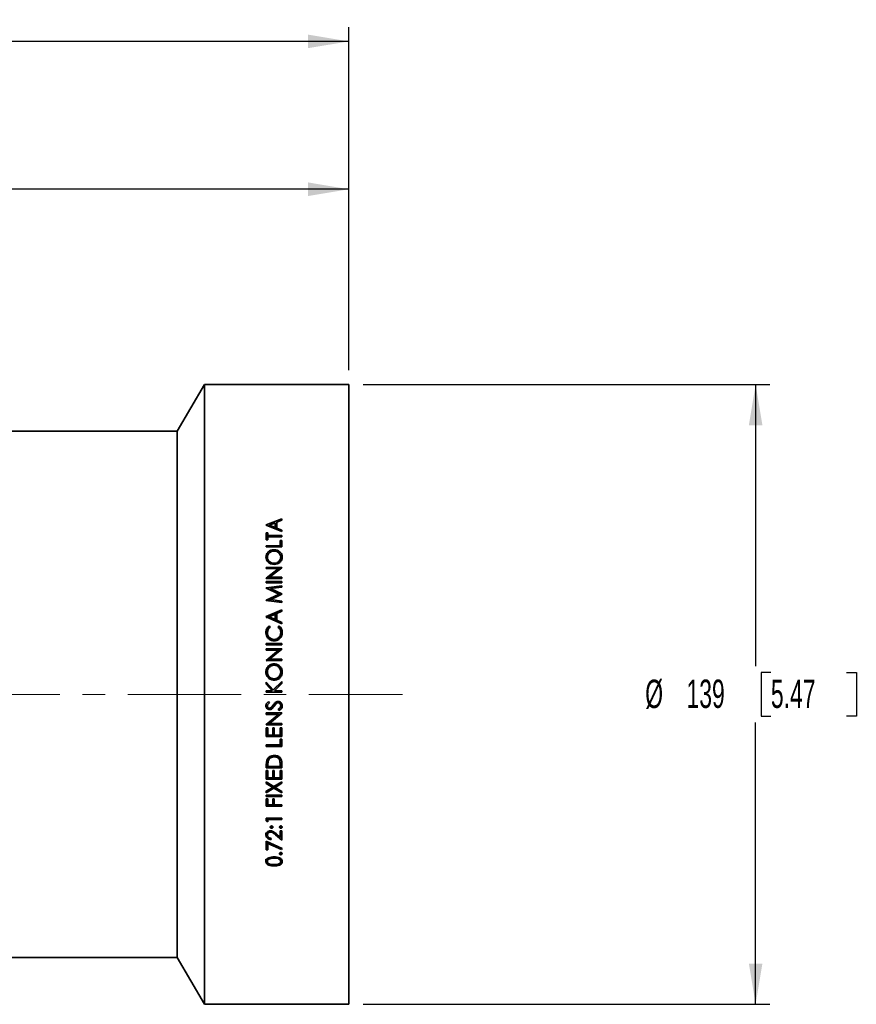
# Model space of a CAD drawing. Header units: millimetres. Extents: x 0 to 1118, y 0 to 864.
# Tile 58 of 96: x 649 to 743, y 666 to 776. Entities that reach past the tile are written whole.
import ezdxf

# ---------------------------------------------------------------- set-up
doc = ezdxf.new("R2010")
doc.units = ezdxf.units.MM
doc.linetypes.add('CENTERX2', pattern=[20.32, 12.7, -2.54, 2.54, -2.54])
doc.layers.add('ALPHAREV', color=7, linetype='Continuous', lineweight=25)
doc.styles.add('SLDTEXTSTYLE0', font='TXT', dxfattribs={"width": 0.605})
doc.dimstyles.new('SLDDIMSTYLE0', dxfattribs={"dimtxt": 3.175, "dimasz": 4.572, "dimexe": 0, "dimexo": 0.0625, "dimgap": 0.79375, "dimtad": 0, "dimtih": 1, "dimtoh": 1, "dimdec": 0, "dimlfac": 2, "dimrnd": 1e-09, "dimzin": 12, "dimdsep": 46, "dimtxsty": 'SLDTEXTSTYLE0', "dimsah": 1, "dimcen": 0.09, "dimadec": 0, "dimazin": 3, "dimtfac": 1, "dimtofl": 0, "dimtmove": 0, "dimatfit": 3, "dimfxl": 1, "dimfrac": 2, "dimtolj": 1, "dimtzin": 12, "dimarcsym": 0})

# ---------------------------------------------------------------- blocks, each defined once
blk = doc.blocks.new('_D')
at = {"layer": 'ALPHAREV'}
for p, q in [((687.2, 735.32), (732.82, 735.32)), ((731.22, 735.32), (731.22, 703.74)), ((732.93, 703.01), (731.84, 703.01)), ((731.84, 703.01), (731.84, 698.14)), ((741.42, 703.01), (742.51, 703.01)), ((742.51, 703.01), (742.51, 698.14)), ((731.84, 698.14), (732.93, 698.14)), ((742.51, 698.14), (741.42, 698.14)), ((731.22, 665.82), (731.22, 697.41)), ((687.2, 665.82), (732.82, 665.82))]:
    blk.add_line(p, q, dxfattribs=at)
for points in [[(731.22, 735.32), (730.46, 730.75), (731.98, 730.75)], [(731.22, 665.82), (731.98, 670.39), (730.46, 670.39)]]:
    blk.add_solid(points, dxfattribs=at)
at = {"layer": 'ALPHAREV', "char_height": 3.175, "attachment_point": 1, "style": 'SLDTEXTSTYLE0'}
for s, insert in [('%%c', (718.84, 702.22)), ('139', (723.47, 702.23)), ('5.47', (732.93, 702.23))]:
    blk.add_mtext(s, dxfattribs=dict(at, insert=insert))
blk = doc.blocks.new('_D_1')
at = {"layer": 'ALPHAREV'}
for p, q in [((572.46, 776.23), (571.37, 776.23)), ((571.37, 776.23), (571.37, 771.35)), ((583.37, 776.23), (584.47, 776.23)), ((584.47, 776.23), (584.47, 771.35)), ((462.95, 719.17), (462.95, 775.39)), ((685.6, 736.92), (685.6, 775.39)), ((462.95, 773.79), (562.27, 773.79)), ((685.6, 773.79), (586.28, 773.79)), ((571.37, 771.35), (572.46, 771.35)), ((584.47, 771.35), (583.37, 771.35))]:
    blk.add_line(p, q, dxfattribs=at)
for points in [[(462.95, 773.79), (467.53, 773.03), (467.53, 774.55)], [(685.6, 773.79), (681.03, 774.55), (681.03, 773.03)]]:
    blk.add_solid(points, dxfattribs=at)
at = {"layer": 'ALPHAREV', "char_height": 3.175, "attachment_point": 1, "style": 'SLDTEXTSTYLE0'}
for s, insert in [('445', (563, 775.45)), ('17.53', (572.46, 775.45))]:
    blk.add_mtext(s, dxfattribs=dict(at, insert=insert))
blk = doc.blocks.new('_D_2')
at = {"layer": 'ALPHAREV'}
for p, q in [((615.93, 759.65), (614.84, 759.65)), ((614.84, 759.65), (614.84, 754.78)), ((626.85, 759.65), (627.94, 759.65)), ((627.94, 759.65), (627.94, 754.78)), ((549.9, 696.25), (549.9, 758.81)), ((685.6, 736.92), (685.6, 758.81)), ((549.9, 757.21), (605.75, 757.21)), ((685.6, 757.21), (629.76, 757.21)), ((614.84, 754.78), (615.93, 754.78)), ((627.94, 754.78), (626.85, 754.78))]:
    blk.add_line(p, q, dxfattribs=at)
for points in [[(549.9, 757.21), (554.47, 756.45), (554.47, 757.98)], [(685.6, 757.21), (681.03, 757.98), (681.03, 756.45)]]:
    blk.add_solid(points, dxfattribs=at)
at = {"layer": 'ALPHAREV', "char_height": 3.175, "attachment_point": 1, "style": 'SLDTEXTSTYLE0'}
for s, insert in [('271', (606.48, 758.87)), ('10.69', (615.93, 758.87))]:
    blk.add_mtext(s, dxfattribs=dict(at, insert=insert))

msp = doc.modelspace()

# ---------------------------------------------------------------- linework, layer by layer
at = {"color": 7, "linetype": 'Continuous', "lineweight": 35}
for p, q in [((669.41, 735.32), (666.38, 730.07)), ((685.6, 735.32), (669.41, 735.32)), ((669.41, 700.57), (669.41, 735.32)), ((685.6, 700.57), (685.6, 735.32)), ((666.38, 730.07), (646.78, 730.07)), ((666.38, 700.57), (666.38, 730.07)), ((676.35, 719.57), (678.1, 720.24)), ((678.1, 720.1), (677.54, 719.89)), ((677.54, 719.22), (677.54, 719.89)), ((678.1, 720.1), (678.1, 720.24)), ((676.35, 719.55), (676.35, 719.57)), ((678.1, 718.85), (676.35, 719.55)), ((677.36, 719.82), (676.7, 719.56)), ((676.7, 719.42), (676.7, 719.56)), ((676.7, 719.56), (677.36, 719.29)), ((677.36, 719.29), (677.36, 719.82)), ((677.36, 719.68), (677.54, 719.75)), ((677.36, 719.15), (677.36, 719.29)), ((677.54, 719.22), (678.1, 719)), ((677.54, 719.22), (677.54, 719.08)), ((678.1, 718.85), (678.1, 719)), ((676.35, 718.7), (676.53, 718.7)), ((676.35, 717.91), (676.35, 718.7)), ((676.35, 718.44), (676.53, 718.44)), ((676.53, 717.91), (676.35, 717.91)), ((676.53, 718.37), (676.53, 718.7)), ((676.53, 718.37), (678.1, 718.37)), ((676.53, 718.24), (676.53, 718.37)), ((676.53, 717.91), (676.53, 718.24)), ((678.1, 718.24), (676.53, 718.24)), ((677.92, 717.83), (678.1, 717.83)), ((677.92, 717.24), (677.92, 717.83)), ((678.1, 718.24), (678.1, 718.37)), ((678.1, 717.1), (678.1, 717.83)), ((676.35, 717.1), (676.35, 717.24)), ((676.35, 717.24), (677.92, 717.24)), ((678.1, 717.1), (676.35, 717.1)), ((677.23, 716.79), (677.23, 716.65)), ((677.92, 717.58), (678.1, 717.58)), ((677.92, 717.24), (677.92, 717.1)), ((676.49, 715.74), (676.49, 715.97)), ((677.97, 715.74), (677.97, 715.97)), ((676.35, 714.81), (678.1, 714.81)), ((676.35, 714.67), (676.35, 714.81)), ((677.73, 714.67), (676.35, 714.67)), ((676.35, 713.6), (677.73, 714.67)), ((678.1, 714.78), (676.73, 713.72)), ((677.24, 715.14), (677.24, 715.28)), ((677.73, 714.47), (677.73, 714.67)), ((677.73, 714.61), (677.88, 714.61)), ((678.1, 714.78), (678.1, 714.81)), ((676.35, 713.57), (676.35, 713.6)), ((678.1, 713.57), (676.35, 713.57)), ((676.35, 713.07), (676.35, 713.22)), ((676.35, 713.22), (678.1, 713.22)), ((676.56, 713.57), (676.73, 713.7)), ((676.73, 713.72), (678.1, 713.72)), ((676.73, 713.53), (676.73, 713.72)), ((678.1, 713.57), (678.1, 713.72)), ((678.1, 713.07), (678.1, 713.22)), ((678.1, 713.07), (676.35, 713.07)), ((676.35, 712.52), (678.1, 712.74)), ((676.35, 712.5), (676.35, 712.52)), ((677.79, 711.82), (676.35, 712.5)), ((676.61, 712.38), (676.84, 712.41)), ((678.1, 712.59), (676.84, 712.43)), ((676.84, 712.43), (678.1, 711.84)), ((676.84, 712.26), (676.84, 712.43)), ((678.1, 712.59), (678.1, 712.74)), ((676.35, 711.13), (677.79, 711.82)), ((676.35, 711.11), (676.35, 711.13)), ((678.1, 710.89), (676.35, 711.11)), ((676.57, 711.08), (677.79, 711.66)), ((678.1, 711.8), (676.84, 711.2)), ((676.84, 711.2), (678.1, 711.04)), ((676.84, 711.05), (676.84, 711.2)), ((677.46, 711.97), (677.87, 711.79)), ((677.79, 711.66), (677.79, 711.82)), ((678.1, 711.8), (678.1, 711.84)), ((678.1, 710.89), (678.1, 711.04)), ((676.35, 709.29), (678.1, 710.07)), ((676.35, 709.17), (678.1, 709.94)), ((678.1, 709.91), (677.54, 709.66)), ((677.96, 710.91), (678.1, 710.89)), ((678.1, 709.91), (678.1, 710.07)), ((676.35, 709.27), (676.35, 709.29)), ((678.1, 708.47), (676.35, 709.27)), ((677.36, 709.58), (676.7, 709.28)), ((676.7, 709.28), (677.36, 708.97)), ((676.7, 709.16), (676.7, 709.28)), ((676.7, 709.16), (677.36, 708.85)), ((677.36, 708.97), (677.36, 709.58)), ((677.36, 708.85), (677.36, 708.97)), ((677.54, 708.89), (677.54, 709.66)), ((677.54, 708.89), (678.1, 708.63)), ((677.54, 708.89), (677.54, 708.77)), ((676.68, 708.25), (676.78, 708.11)), ((676.68, 708.25), (676.68, 708.14)), ((676.68, 708.14), (676.78, 708.01)), ((677.54, 708.77), (678.1, 708.52)), ((677.68, 708.11), (677.78, 708.25)), ((677.68, 708.01), (677.78, 708.14)), ((677.78, 708.25), (677.78, 708.14)), ((678.1, 708.47), (678.1, 708.63)), ((676.49, 707.49), (676.49, 707.39)), ((677.23, 706.73), (677.23, 706.64)), ((677.97, 707.5), (677.97, 707.4)), ((676.35, 706.13), (676.35, 706.29)), ((676.35, 706.29), (678.1, 706.29)), ((676.35, 706.21), (678.1, 706.21)), ((678.1, 706.13), (676.35, 706.13)), ((676.35, 705.69), (678.1, 705.69)), ((676.35, 705.54), (676.35, 705.69)), ((676.35, 705.62), (678.1, 705.62)), ((677.73, 705.54), (676.35, 705.54)), ((676.35, 704.39), (677.73, 705.54)), ((678.1, 705.66), (676.73, 704.51)), ((677.73, 705.46), (677.73, 705.54)), ((678.1, 706.13), (678.1, 706.29)), ((678.1, 705.66), (678.1, 705.69)), ((676.35, 704.33), (677.73, 705.46)), ((676.35, 704.36), (676.35, 704.39)), ((676.73, 704.51), (678.1, 704.51)), ((676.73, 704.45), (676.73, 704.51)), ((676.73, 704.45), (678.1, 704.45)), ((678.1, 704.36), (678.1, 704.51)), ((678.1, 704.36), (676.35, 704.36)), ((677.23, 704), (677.23, 703.95)), ((676.49, 703.04), (676.49, 703.08)), ((677.24, 702.3), (677.24, 702.32)), ((677.97, 703.04), (677.97, 703.08)), ((676.35, 701.93), (677.14, 701.07)), ((676.35, 701.7), (676.35, 701.93)), ((676.35, 701.91), (677.14, 701.06)), ((677.02, 700.98), (676.35, 701.7)), ((677.14, 701.07), (678.1, 702)), ((677.14, 701.06), (678.1, 701.98)), ((677.14, 701.07), (677.14, 701.06)), ((678.1, 701.79), (677.26, 700.98)), ((678.1, 701.79), (678.1, 702)), ((666.38, 671.07), (666.38, 700.57)), ((669.41, 665.82), (669.41, 700.57)), ((676.35, 700.82), (676.35, 700.98)), ((676.35, 700.98), (677.02, 700.98)), ((676.35, 700.97), (677.02, 700.97)), ((678.1, 700.82), (676.35, 700.82)), ((677.02, 700.98), (677.02, 700.97)), ((677.26, 700.98), (678.1, 700.98)), ((677.26, 700.98), (677.26, 700.97)), ((677.26, 700.97), (678.1, 700.97)), ((678.1, 700.82), (678.1, 700.98)), ((685.6, 665.82), (685.6, 700.57)), ((676.49, 699.28), (676.49, 699.3)), ((676.61, 699.76), (676.71, 699.62)), ((676.72, 698.87), (676.72, 698.89)), ((676.94, 699.14), (677.11, 699.37)), ((677.22, 699.27), (676.98, 698.99)), ((677.22, 699.25), (676.98, 698.96)), ((676.98, 698.96), (676.98, 698.99)), ((677.5, 699.58), (677.22, 699.27)), ((677.5, 699.57), (677.22, 699.25)), ((677.22, 699.25), (677.22, 699.27)), ((677.5, 699.57), (677.5, 699.58)), ((677.67, 699.63), (677.67, 699.64)), ((677.77, 698.78), (677.68, 698.93)), ((677.77, 698.75), (677.68, 698.9)), ((677.97, 699.29), (677.97, 699.31)), ((676.35, 698.49), (678.1, 698.49)), ((676.35, 698.33), (676.35, 698.49)), ((677.73, 698.36), (676.35, 698.36)), ((677.73, 698.33), (676.35, 698.33)), ((676.35, 697.18), (677.73, 698.33)), ((678.1, 698.48), (676.73, 697.35)), ((678.1, 698.45), (676.73, 697.3)), ((677.73, 698.36), (677.73, 698.33)), ((677.77, 698.75), (677.77, 698.78)), ((678.1, 698.45), (678.1, 698.49)), ((678.1, 697.19), (676.35, 697.19)), ((676.35, 697.14), (676.35, 697.18)), ((678.1, 697.14), (676.35, 697.14)), ((676.35, 695.85), (676.35, 696.83)), ((676.35, 696.83), (676.53, 696.83)), ((676.53, 696.01), (676.53, 696.83)), ((676.73, 697.35), (676.73, 697.3)), ((676.73, 697.3), (678.1, 697.3)), ((677.07, 696.83), (677.25, 696.83)), ((677.07, 696.01), (677.07, 696.83)), ((677.25, 696.01), (677.25, 696.83)), ((677.92, 696.83), (678.1, 696.83)), ((677.92, 696.01), (677.92, 696.83)), ((678.1, 697.14), (678.1, 697.3)), ((678.1, 695.85), (678.1, 696.83)), ((678.1, 695.92), (676.35, 695.92)), ((678.1, 695.85), (676.35, 695.85)), ((676.53, 696.01), (677.07, 696.01)), ((677.25, 696.01), (677.92, 696.01)), ((677.92, 695.56), (678.1, 695.56)), ((677.92, 694.9), (677.92, 695.56)), ((678.1, 694.74), (678.1, 695.56)), ((676.35, 694.74), (676.35, 694.9)), ((676.35, 694.9), (677.92, 694.9)), ((678.1, 694.83), (676.35, 694.83)), ((678.1, 694.74), (676.35, 694.74)), ((677.25, 693.68), (677.25, 693.57)), ((676.35, 692.67), (676.42, 693.21)), ((676.35, 692.33), (676.35, 692.67)), ((678.1, 692.45), (676.35, 692.45)), ((678.1, 692.33), (676.35, 692.33)), ((676.58, 693.23), (676.53, 692.71)), ((676.58, 693.12), (676.53, 692.6)), ((676.53, 692.71), (676.53, 692.6)), ((676.53, 692.48), (676.53, 692.6)), ((676.53, 692.48), (677.92, 692.48)), ((676.58, 693.23), (676.58, 693.12)), ((677.88, 693.27), (677.88, 693.16)), ((677.92, 692.79), (677.88, 693.27)), ((677.92, 692.68), (677.88, 693.16)), ((677.92, 692.79), (677.92, 692.68)), ((677.92, 692.48), (677.92, 692.68)), ((678.1, 692.33), (678.1, 692.85)), ((676.35, 691.07), (676.35, 692.02)), ((676.35, 692.02), (676.53, 692.02)), ((678.1, 691.21), (676.35, 691.21)), ((676.53, 691.22), (676.53, 692.02)), ((676.53, 691.22), (677.07, 691.22)), ((677.07, 692.02), (677.25, 692.02)), ((677.07, 691.22), (677.07, 692.02)), ((677.25, 691.22), (677.25, 692.02)), ((677.25, 691.22), (677.92, 691.22)), ((677.92, 692.02), (678.1, 692.02)), ((677.92, 691.22), (677.92, 692.02)), ((678.1, 691.07), (678.1, 692.02)), ((678.1, 691.07), (676.35, 691.07)), ((676.35, 690.76), (677.21, 690.23)), ((676.35, 690.58), (676.35, 690.76)), ((677.07, 690.29), (676.35, 690.73)), ((677.07, 690.14), (676.35, 690.58)), ((677.21, 690.21), (676.35, 689.7)), ((676.35, 689.71), (677.07, 690.14)), ((677.21, 690.06), (676.35, 689.54)), ((677.07, 690.14), (677.07, 690.29)), ((677.21, 690.23), (678.1, 690.78)), ((677.21, 690.06), (677.21, 690.21)), ((678.1, 689.67), (677.21, 690.21)), ((678.1, 689.52), (677.21, 690.06)), ((678.1, 690.75), (677.35, 690.29)), ((678.1, 690.6), (677.35, 690.14)), ((677.35, 690.14), (677.35, 690.29)), ((677.35, 690.14), (678.1, 689.69)), ((678.1, 690.6), (678.1, 690.78)), ((676.35, 689.54), (676.35, 689.71)), ((676.35, 689.14), (676.35, 689.29)), ((676.35, 689.29), (678.1, 689.29)), ((678.1, 689.14), (676.35, 689.14)), ((678.1, 689.52), (678.1, 689.69)), ((678.1, 689.14), (678.1, 689.29)), ((676.35, 688.05), (676.35, 688.85)), ((676.35, 688.85), (676.53, 688.85)), ((676.53, 688.23), (676.35, 688.23)), ((678.1, 688.05), (676.35, 688.05)), ((676.53, 688.2), (676.53, 688.85)), ((676.53, 688.2), (677.07, 688.2)), ((677.07, 688.85), (677.25, 688.85)), ((677.07, 688.2), (677.07, 688.85)), ((677.25, 688.23), (677.07, 688.23)), ((677.25, 688.2), (677.25, 688.85)), ((677.25, 688.2), (678.1, 688.2)), ((678.1, 688.05), (678.1, 688.2)), ((676.35, 686.38), (676.35, 686.68)), ((676.35, 686.68), (678.1, 686.68)), ((676.53, 686.5), (676.35, 686.59)), ((676.53, 686.29), (676.35, 686.38)), ((676.53, 686.54), (676.53, 686.68)), ((676.53, 686.29), (676.53, 686.54)), ((678.1, 686.54), (676.53, 686.54)), ((676.95, 685.56), (676.95, 685.77)), ((677.98, 685.56), (677.98, 685.77)), ((678.1, 686.54), (678.1, 686.68)), ((676.49, 684.79), (676.49, 685.02)), ((676.84, 685.13), (676.84, 685.27)), ((677.38, 684.84), (677.38, 685.02)), ((678.1, 684.24), (677.38, 684.84)), ((677.46, 684.96), (677.92, 684.57)), ((677.92, 685.29), (678.1, 685.29)), ((677.92, 684.57), (677.92, 685.29)), ((678.1, 684.47), (677.92, 684.62)), ((678.1, 684.24), (678.1, 685.29)), ((676.35, 683.16), (676.35, 684.1)), ((676.35, 684.1), (678.15, 683.29)), ((676.53, 683.41), (676.35, 683.41)), ((676.53, 683.86), (676.53, 684.02)), ((676.53, 683.16), (676.53, 683.86)), ((678.07, 683.18), (676.53, 683.86)), ((676.89, 684.3), (676.89, 684.43)), ((676.53, 683.16), (676.35, 683.16)), ((677.23, 682.35), (677.23, 682.21)), ((677.67, 682.29), (677.67, 682.16)), ((677.98, 682.6), (677.98, 682.86)), ((678.07, 683.18), (678.07, 683.33)), ((678.15, 683.29), (678.07, 683.18)), ((676.31, 681.84), (676.31, 682.11)), ((676.49, 682.11), (676.49, 681.84)), ((677.67, 682.16), (677.23, 682.21)), ((677.23, 681.35), (677.23, 681.48)), ((677.97, 682.11), (677.97, 681.84)), ((646.78, 671.07), (666.38, 671.07)), ((666.38, 671.07), (669.41, 665.82)), ((669.41, 665.82), (685.6, 665.82))]:
    msp.add_line(p, q, dxfattribs=at)
for points, knots in [([(676.31, 715.96), (676.32, 716.07), (676.34, 716.23), (676.45, 716.43), (676.57, 716.55), (676.71, 716.66), (676.92, 716.76), (677.11, 716.78), (677.23, 716.79)], [0, 0, 0, 0, 0.249539, 0.374399, 0.500082, 0.627021, 0.750611, 1, 1, 1, 1]), ([(677.23, 716.65), (677.13, 716.64), (676.98, 716.63), (676.81, 716.54), (676.66, 716.42), (676.52, 716.23), (676.5, 716.05), (676.49, 715.97)], [0, 0, 0, 0, 0.249521, 0.374712, 0.500367, 0.750265, 1, 1, 1, 1]), ([(677.23, 716.79), (677.35, 716.78), (677.59, 716.76), (677.89, 716.57), (678.11, 716.3), (678.14, 716.08), (678.15, 715.97)], [0, 0, 0, 0, 0.250086, 0.500051, 0.749975, 1, 1, 1, 1]), ([(677.97, 715.97), (677.96, 716.05), (677.94, 716.23), (677.8, 716.42), (677.65, 716.54), (677.48, 716.63), (677.33, 716.64), (677.23, 716.65)], [0, 0, 0, 0, 0.24987, 0.4996, 0.624991, 0.750406, 1, 1, 1, 1]), ([(677.24, 715.14), (677.12, 715.15), (676.88, 715.17), (676.62, 715.33), (676.46, 715.5), (676.34, 715.69), (676.32, 715.85), (676.31, 715.96)], [0, 0, 0, 0, 0.249768, 0.499515, 0.624967, 0.750413, 1, 1, 1, 1]), ([(676.34, 715.9), (676.35, 715.95), (676.36, 716.06), (676.45, 716.2), (676.55, 716.31), (676.62, 716.36), (676.65, 716.37)], [0, 0, 0, 0, 0.272556, 0.556386, 0.842863, 1, 1, 1, 1]), ([(676.49, 715.97), (676.5, 715.88), (676.52, 715.7), (676.66, 715.51), (676.81, 715.39), (676.99, 715.3), (677.14, 715.29), (677.24, 715.28)], [0, 0, 0, 0, 0.249661, 0.499491, 0.624355, 0.751507, 1, 1, 1, 1]), ([(676.49, 715.74), (676.5, 715.66), (676.51, 715.5), (676.62, 715.38), (676.66, 715.33)], [0, 0, 0, 0, 0.579701, 1, 1, 1, 1]), ([(678.15, 715.97), (678.14, 715.86), (678.11, 715.65), (677.9, 715.37), (677.6, 715.17), (677.36, 715.15), (677.24, 715.14)], [0, 0, 0, 0, 0.250127, 0.500081, 0.750027, 1, 1, 1, 1]), ([(677.24, 715.28), (677.33, 715.29), (677.48, 715.3), (677.65, 715.39), (677.8, 715.51), (677.94, 715.7), (677.96, 715.88), (677.97, 715.97)], [0, 0, 0, 0, 0.249553, 0.374923, 0.500426, 0.75017, 1, 1, 1, 1]), ([(677.81, 715.34), (677.85, 715.38), (677.95, 715.5), (677.96, 715.66), (677.97, 715.74)], [0, 0, 0, 0, 0.414955, 1, 1, 1, 1]), ([(677.83, 716.35), (677.85, 716.34), (677.92, 716.31), (678, 716.2), (678.12, 716.02), (678.14, 715.86), (678.15, 715.75)], [0, 0, 0, 0, 0.080688, 0.315644, 0.542373, 1, 1, 1, 1]), ([(676.31, 707.5), (676.31, 707.57), (676.32, 707.72), (676.39, 707.92), (676.51, 708.11), (676.62, 708.2), (676.68, 708.25)], [0, 0, 0, 0, 0.250155, 0.500141, 0.750097, 1, 1, 1, 1]), ([(676.31, 707.4), (676.31, 707.47), (676.32, 707.61), (676.39, 707.82), (676.51, 708), (676.62, 708.09), (676.68, 708.14)], [0, 0, 0, 0, 0.2493504, 0.4988546, 0.7490008, 1, 1, 1, 1]), ([(676.78, 708.11), (676.74, 708.07), (676.65, 707.99), (676.52, 707.79), (676.5, 707.61), (676.49, 707.49)], [0, 0, 0, 0, 0.2506985, 0.5013357, 1, 1, 1, 1]), ([(677.97, 707.5), (677.97, 707.53), (677.97, 707.59), (677.95, 707.7), (677.89, 707.9), (677.76, 708.03), (677.68, 708.11)], [0, 0, 0, 0, 0.12552, 0.250989, 0.501511, 1, 1, 1, 1]), ([(677.78, 708.25), (677.84, 708.2), (677.95, 708.11), (678.07, 707.92), (678.14, 707.72), (678.15, 707.58), (678.15, 707.5)], [0, 0, 0, 0, 0.249961, 0.499888, 0.749879, 1, 1, 1, 1]), ([(677.78, 708.14), (677.84, 708.09), (677.95, 708), (678.06, 707.82), (678.13, 707.65), (678.14, 707.54), (678.14, 707.51)], [0, 0, 0, 0, 0.286787, 0.572544, 0.857592, 1, 1, 1, 1]), ([(677.22, 706.58), (677.1, 706.59), (676.91, 706.61), (676.7, 706.73), (676.56, 706.84), (676.45, 706.99), (676.33, 707.2), (676.32, 707.38), (676.31, 707.5)], [0, 0, 0, 0, 0.2493182, 0.3721957, 0.4998477, 0.6244101, 0.7503755, 1, 1, 1, 1]), ([(676.49, 707.49), (676.5, 707.39), (676.52, 707.2), (676.66, 706.98), (676.81, 706.86), (676.98, 706.76), (677.13, 706.74), (677.23, 706.73)], [0, 0, 0, 0, 0.24988, 0.499684, 0.625068, 0.750458, 1, 1, 1, 1]), ([(676.49, 707.39), (676.5, 707.3), (676.52, 707.1), (676.66, 706.89), (676.81, 706.76), (676.98, 706.67), (677.13, 706.65), (677.23, 706.64)], [0, 0, 0, 0, 0.248241, 0.497287, 0.622824, 0.748722, 1, 1, 1, 1]), ([(677.84, 706.79), (677.75, 706.73), (677.56, 706.6), (677.33, 706.58), (677.22, 706.58)], [0, 0, 0, 0, 0.499681, 1, 1, 1, 1]), ([(677.23, 706.73), (677.33, 706.74), (677.48, 706.76), (677.66, 706.86), (677.77, 706.96), (677.86, 707.08), (677.95, 707.26), (677.96, 707.4), (677.97, 707.5)], [0, 0, 0, 0, 0.249211, 0.372198, 0.499703, 0.625577, 0.750241, 1, 1, 1, 1]), ([(677.23, 706.64), (677.33, 706.65), (677.48, 706.67), (677.66, 706.77), (677.77, 706.86), (677.86, 706.98), (677.95, 707.16), (677.96, 707.31), (677.97, 707.4)], [0, 0, 0, 0, 0.250962, 0.374426, 0.502094, 0.627737, 0.751882, 1, 1, 1, 1]), ([(678.15, 707.5), (678.14, 707.37), (678.12, 707.17), (677.99, 706.93), (677.89, 706.84), (677.84, 706.79)], [0, 0, 0, 0, 0.499046, 0.749512, 1, 1, 1, 1]), ([(676.31, 703.07), (676.32, 703.19), (676.34, 703.38), (676.45, 703.59), (676.57, 703.73), (676.71, 703.85), (676.92, 703.97), (677.11, 703.99), (677.23, 704)], [0, 0, 0, 0, 0.249539, 0.3743987, 0.5000817, 0.6270207, 0.7506109, 1, 1, 1, 1]), ([(676.31, 703.03), (676.32, 703.16), (676.34, 703.34), (676.45, 703.55), (676.57, 703.69), (676.71, 703.8), (676.92, 703.92), (677.11, 703.94), (677.23, 703.95)], [0, 0, 0, 0, 0.247856, 0.372202, 0.497709, 0.624802, 0.748911, 1, 1, 1, 1]), ([(677.23, 703.84), (677.13, 703.83), (676.98, 703.82), (676.81, 703.72), (676.66, 703.59), (676.52, 703.37), (676.5, 703.18), (676.49, 703.08)], [0, 0, 0, 0, 0.249521, 0.374712, 0.500367, 0.750265, 1, 1, 1, 1]), ([(677.23, 704), (677.35, 703.99), (677.59, 703.96), (677.89, 703.75), (678.11, 703.45), (678.14, 703.21), (678.15, 703.08)], [0, 0, 0, 0, 0.250086, 0.500051, 0.749975, 1, 1, 1, 1]), ([(677.23, 703.95), (677.35, 703.94), (677.59, 703.91), (677.85, 703.74), (678, 703.56), (678.12, 703.35), (678.14, 703.17), (678.15, 703.05)], [0, 0, 0, 0, 0.251447, 0.5017767, 0.6291116, 0.7519878, 1, 1, 1, 1]), ([(677.97, 703.08), (677.96, 703.18), (677.94, 703.37), (677.8, 703.59), (677.65, 703.72), (677.48, 703.82), (677.33, 703.83), (677.23, 703.84)], [0, 0, 0, 0, 0.24987, 0.4996, 0.624991, 0.750406, 1, 1, 1, 1]), ([(677.24, 702.16), (677.12, 702.18), (676.88, 702.2), (676.62, 702.37), (676.46, 702.56), (676.34, 702.77), (676.32, 702.95), (676.31, 703.07)], [0, 0, 0, 0, 0.249768, 0.499515, 0.624967, 0.750413, 1, 1, 1, 1]), ([(676.49, 703.08), (676.5, 702.98), (676.52, 702.78), (676.66, 702.57), (676.81, 702.44), (676.99, 702.35), (677.14, 702.33), (677.24, 702.32)], [0, 0, 0, 0, 0.249661, 0.499491, 0.624355, 0.751507, 1, 1, 1, 1]), ([(676.49, 703.04), (676.5, 702.95), (676.52, 702.75), (676.66, 702.54), (676.81, 702.42), (676.99, 702.32), (677.14, 702.31), (677.24, 702.3)], [0, 0, 0, 0, 0.2480119, 0.4971197, 0.622144, 0.7498083, 1, 1, 1, 1]), ([(678.15, 703.08), (678.14, 702.96), (678.11, 702.72), (677.9, 702.42), (677.6, 702.2), (677.36, 702.18), (677.24, 702.16)], [0, 0, 0, 0, 0.250127, 0.500081, 0.750027, 1, 1, 1, 1]), ([(677.24, 702.32), (677.33, 702.33), (677.48, 702.35), (677.65, 702.45), (677.8, 702.58), (677.94, 702.78), (677.96, 702.98), (677.97, 703.08)], [0, 0, 0, 0, 0.249553, 0.374923, 0.500426, 0.75017, 1, 1, 1, 1]), ([(677.24, 702.3), (677.33, 702.31), (677.48, 702.32), (677.65, 702.42), (677.8, 702.55), (677.94, 702.75), (677.96, 702.95), (677.97, 703.04)], [0, 0, 0, 0, 0.251273, 0.377136, 0.50278, 0.751819, 1, 1, 1, 1]), ([(676.31, 699.3), (676.31, 699.35), (676.32, 699.44), (676.41, 699.62), (676.53, 699.7), (676.61, 699.76)], [0, 0, 0, 0, 0.249984, 0.500013, 1, 1, 1, 1]), ([(676.72, 698.89), (676.66, 698.9), (676.58, 698.91), (676.48, 698.96), (676.4, 699.03), (676.33, 699.15), (676.31, 699.26), (676.31, 699.32)], [0, 0, 0, 0, 0.2513, 0.377204, 0.502726, 0.751741, 1, 1, 1, 1]), ([(676.72, 698.87), (676.66, 698.87), (676.58, 698.88), (676.48, 698.94), (676.4, 699.01), (676.33, 699.13), (676.31, 699.24), (676.31, 699.3)], [0, 0, 0, 0, 0.249555, 0.374951, 0.500314, 0.750112, 1, 1, 1, 1]), ([(676.71, 699.64), (676.66, 699.59), (676.57, 699.53), (676.5, 699.4), (676.49, 699.33), (676.49, 699.3)], [0, 0, 0, 0, 0.502087, 0.751357, 1, 1, 1, 1]), ([(676.71, 699.62), (676.66, 699.58), (676.57, 699.51), (676.5, 699.39), (676.49, 699.32), (676.49, 699.28)], [0, 0, 0, 0, 0.500601, 0.750234, 1, 1, 1, 1]), ([(676.49, 699.28), (676.49, 699.26), (676.49, 699.23), (676.5, 699.17), (676.53, 699.11), (676.58, 699.07), (676.62, 699.04), (676.66, 699.03), (676.69, 699.02), (676.71, 699.02)], [0, 0, 0, 0, 0.125297, 0.250456, 0.499595, 0.628578, 0.749778, 0.874778, 1, 1, 1, 1]), ([(676.71, 699.02), (676.73, 699.03), (676.78, 699.03), (676.86, 699.06), (676.9, 699.11), (676.94, 699.14)], [0, 0, 0, 0, 0.247633, 0.500276, 1, 1, 1, 1]), ([(676.98, 698.99), (676.94, 698.96), (676.86, 698.91), (676.77, 698.9), (676.72, 698.89)], [0, 0, 0, 0, 0.499655, 1, 1, 1, 1]), ([(676.98, 698.96), (676.94, 698.94), (676.86, 698.88), (676.77, 698.87), (676.72, 698.87)], [0, 0, 0, 0, 0.500434, 1, 1, 1, 1]), ([(677.11, 699.37), (677.18, 699.47), (677.29, 699.62), (677.49, 699.76), (677.61, 699.78), (677.68, 699.79)], [0, 0, 0, 0, 0.500847, 0.750825, 1, 1, 1, 1]), ([(677.67, 699.64), (677.64, 699.64), (677.6, 699.63), (677.54, 699.61), (677.51, 699.59), (677.5, 699.58)], [0, 0, 0, 0, 0.499514, 0.749858, 1, 1, 1, 1]), ([(677.67, 699.63), (677.66, 699.63), (677.63, 699.63), (677.57, 699.61), (677.53, 699.58), (677.5, 699.57)], [0, 0, 0, 0, 0.250298, 0.500408, 1, 1, 1, 1]), ([(677.97, 699.31), (677.97, 699.35), (677.96, 699.43), (677.91, 699.52), (677.85, 699.58), (677.79, 699.62), (677.74, 699.64), (677.69, 699.64), (677.67, 699.64)], [0, 0, 0, 0, 0.249023, 0.497011, 0.623735, 0.7476, 0.874737, 1, 1, 1, 1]), ([(677.97, 699.29), (677.97, 699.33), (677.96, 699.41), (677.91, 699.51), (677.85, 699.57), (677.79, 699.6), (677.74, 699.62), (677.69, 699.63), (677.67, 699.63)], [0, 0, 0, 0, 0.250554, 0.499357, 0.625902, 0.74987, 0.876012, 1, 1, 1, 1]), ([(677.68, 699.79), (677.69, 699.79), (677.72, 699.79), (677.79, 699.77), (677.89, 699.74), (678.02, 699.64), (678.13, 699.48), (678.14, 699.35), (678.15, 699.29)], [0, 0, 0, 0, 0.062799, 0.125581, 0.250928, 0.500553, 0.750184, 1, 1, 1, 1]), ([(677.68, 698.9), (677.75, 698.95), (677.86, 699.02), (677.95, 699.16), (677.96, 699.24), (677.97, 699.29)], [0, 0, 0, 0, 0.500194, 0.75038, 1, 1, 1, 1]), ([(678.15, 699.31), (678.14, 699.25), (678.13, 699.13), (678.02, 698.93), (677.87, 698.84), (677.77, 698.78)], [0, 0, 0, 0, 0.249023, 0.498703, 1, 1, 1, 1]), ([(678.15, 699.29), (678.14, 699.23), (678.13, 699.11), (678.02, 698.91), (677.87, 698.82), (677.77, 698.75)], [0, 0, 0, 0, 0.2503014, 0.5005099, 1, 1, 1, 1]), ([(676.42, 693.21), (676.45, 693.29), (676.53, 693.45), (676.74, 693.61), (676.99, 693.71), (677.16, 693.72), (677.25, 693.73)], [0, 0, 0, 0, 0.249758, 0.499551, 0.749587, 1, 1, 1, 1]), ([(677.25, 693.68), (677.18, 693.67), (677.03, 693.66), (676.83, 693.57), (676.66, 693.43), (676.61, 693.3), (676.58, 693.23)], [0, 0, 0, 0, 0.251653, 0.502343, 0.751666, 1, 1, 1, 1]), ([(677.25, 693.57), (677.18, 693.57), (677.03, 693.56), (676.83, 693.47), (676.66, 693.32), (676.61, 693.19), (676.58, 693.12)], [0, 0, 0, 0, 0.250384, 0.500344, 0.750063, 1, 1, 1, 1]), ([(677.25, 693.73), (677.37, 693.72), (677.55, 693.71), (677.76, 693.6), (677.9, 693.5), (678.01, 693.36), (678.09, 693.14), (678.1, 692.97), (678.1, 692.85)], [0, 0, 0, 0, 0.249535, 0.374708, 0.499836, 0.62487, 0.749883, 1, 1, 1, 1]), ([(677.88, 693.27), (677.85, 693.33), (677.8, 693.45), (677.64, 693.59), (677.45, 693.66), (677.32, 693.67), (677.25, 693.68)], [0, 0, 0, 0, 0.248304, 0.497668, 0.74834, 1, 1, 1, 1]), ([(677.88, 693.16), (677.85, 693.22), (677.8, 693.35), (677.64, 693.48), (677.45, 693.56), (677.32, 693.57), (677.25, 693.57)], [0, 0, 0, 0, 0.2498849, 0.4996239, 0.7495728, 1, 1, 1, 1]), ([(676.8, 685.69), (676.8, 685.7), (676.8, 685.71), (676.82, 685.75), (676.84, 685.78), (676.89, 685.82), (676.93, 685.82), (676.95, 685.82)], [0, 0, 0, 0, 0.125562, 0.250943, 0.50055, 0.750229, 1, 1, 1, 1]), ([(676.95, 685.56), (676.94, 685.56), (676.92, 685.56), (676.88, 685.57), (676.84, 685.59), (676.81, 685.64), (676.8, 685.67), (676.8, 685.69)], [0, 0, 0, 0, 0.125559, 0.250901, 0.500717, 0.750254, 1, 1, 1, 1]), ([(676.95, 685.82), (676.96, 685.82), (676.98, 685.82), (677.01, 685.81), (677.05, 685.78), (677.09, 685.74), (677.09, 685.71), (677.09, 685.69)], [0, 0, 0, 0, 0.125548, 0.250912, 0.500572, 0.75016, 1, 1, 1, 1]), ([(677.09, 685.69), (677.09, 685.67), (677.09, 685.64), (677.05, 685.59), (677.01, 685.56), (676.97, 685.56), (676.95, 685.56)], [0, 0, 0, 0, 0.2500859, 0.499925, 0.7499158, 1, 1, 1, 1]), ([(677.83, 685.69), (677.84, 685.7), (677.84, 685.71), (677.85, 685.75), (677.87, 685.78), (677.92, 685.82), (677.96, 685.82), (677.98, 685.82)], [0, 0, 0, 0, 0.1255625, 0.2509433, 0.5005496, 0.7502285, 1, 1, 1, 1]), ([(677.98, 685.56), (677.97, 685.56), (677.95, 685.56), (677.91, 685.57), (677.88, 685.59), (677.84, 685.64), (677.84, 685.67), (677.83, 685.69)], [0, 0, 0, 0, 0.1255343, 0.2508487, 0.5005831, 0.7501678, 1, 1, 1, 1]), ([(677.98, 685.82), (677.99, 685.82), (678.01, 685.82), (678.05, 685.81), (678.09, 685.78), (678.12, 685.74), (678.12, 685.71), (678.13, 685.69)], [0, 0, 0, 0, 0.125548, 0.2509135, 0.5007041, 0.7503048, 1, 1, 1, 1]), ([(678.13, 685.69), (678.13, 685.68), (678.12, 685.66), (678.11, 685.63), (678.09, 685.59), (678.04, 685.56), (678, 685.56), (677.98, 685.56)], [0, 0, 0, 0, 0.125503, 0.250823, 0.500387, 0.75022, 1, 1, 1, 1]), ([(676.31, 684.8), (676.31, 684.86), (676.32, 684.96), (676.39, 685.07), (676.48, 685.16), (676.62, 685.26), (676.76, 685.27), (676.83, 685.27)], [0, 0, 0, 0, 0.249913, 0.3752736, 0.5006119, 0.7503514, 1, 1, 1, 1]), ([(676.38, 684.79), (676.37, 684.81), (676.32, 684.88), (676.31, 684.96), (676.31, 685.03)], [0, 0, 0, 0, 0.198495, 1, 1, 1, 1]), ([(676.89, 684.3), (676.82, 684.3), (676.67, 684.32), (676.5, 684.41), (676.4, 684.51), (676.33, 684.63), (676.32, 684.73), (676.31, 684.8)], [0, 0, 0, 0, 0.25005, 0.4995919, 0.6271246, 0.750385, 1, 1, 1, 1]), ([(676.54, 685.19), (676.53, 685.17), (676.49, 685.13), (676.49, 685.06), (676.49, 685.02)], [0, 0, 0, 0, 0.285373, 1, 1, 1, 1]), ([(676.84, 685.13), (676.83, 685.13), (676.81, 685.13), (676.76, 685.13), (676.7, 685.11), (676.64, 685.08), (676.57, 685.02), (676.5, 684.92), (676.49, 684.84), (676.49, 684.79)], [0, 0, 0, 0, 0.062718, 0.125418, 0.25058, 0.375775, 0.501042, 0.750371, 1, 1, 1, 1]), ([(676.49, 684.79), (676.49, 684.75), (676.5, 684.68), (676.55, 684.59), (676.6, 684.54), (676.66, 684.49), (676.76, 684.45), (676.84, 684.44), (676.89, 684.43)], [0, 0, 0, 0, 0.24937, 0.372532, 0.499702, 0.625237, 0.750044, 1, 1, 1, 1]), ([(676.83, 685.27), (676.89, 685.27), (677.02, 685.26), (677.23, 685.14), (677.37, 685.03), (677.46, 684.96)], [0, 0, 0, 0, 0.249503, 0.499223, 1, 1, 1, 1]), ([(677.38, 684.84), (677.3, 684.9), (677.19, 685), (677.01, 685.12), (676.9, 685.13), (676.84, 685.13)], [0, 0, 0, 0, 0.50114, 0.750974, 1, 1, 1, 1]), ([(676.31, 681.84), (676.31, 681.88), (676.32, 681.97), (676.39, 682.09), (676.49, 682.18), (676.67, 682.28), (676.92, 682.34), (677.13, 682.35), (677.23, 682.35)], [0, 0, 0, 0, 0.124904, 0.249801, 0.371145, 0.499871, 0.749507, 1, 1, 1, 1]), ([(677.23, 682.35), (677.33, 682.35), (677.54, 682.34), (677.79, 682.28), (677.97, 682.18), (678.07, 682.08), (678.14, 681.97), (678.14, 681.88), (678.15, 681.84)], [0, 0, 0, 0, 0.250499, 0.500108, 0.630066, 0.750172, 0.875082, 1, 1, 1, 1]), ([(677.83, 682.72), (677.84, 682.73), (677.84, 682.75), (677.85, 682.78), (677.87, 682.81), (677.92, 682.84), (677.96, 682.85), (677.98, 682.85)], [0, 0, 0, 0, 0.1255625, 0.2509433, 0.5005496, 0.7502285, 1, 1, 1, 1]), ([(677.98, 682.6), (677.97, 682.6), (677.95, 682.6), (677.91, 682.61), (677.88, 682.63), (677.84, 682.67), (677.84, 682.71), (677.83, 682.72)], [0, 0, 0, 0, 0.125534, 0.250849, 0.500583, 0.750168, 1, 1, 1, 1]), ([(677.98, 682.85), (677.99, 682.85), (678.01, 682.85), (678.05, 682.84), (678.09, 682.81), (678.12, 682.77), (678.12, 682.74), (678.13, 682.72)], [0, 0, 0, 0, 0.125548, 0.250914, 0.500704, 0.750305, 1, 1, 1, 1]), ([(678.13, 682.72), (678.13, 682.71), (678.12, 682.7), (678.11, 682.67), (678.09, 682.63), (678.04, 682.6), (678, 682.6), (677.98, 682.6)], [0, 0, 0, 0, 0.125503, 0.250823, 0.500387, 0.75022, 1, 1, 1, 1]), ([(677.23, 681.35), (677.13, 681.35), (676.92, 681.35), (676.67, 681.4), (676.5, 681.5), (676.39, 681.59), (676.32, 681.71), (676.31, 681.79), (676.31, 681.84)], [0, 0, 0, 0, 0.250551, 0.500187, 0.625848, 0.750225, 0.875119, 1, 1, 1, 1]), ([(676.5, 681.77), (676.5, 681.77), (676.48, 681.79), (676.46, 681.81), (676.44, 681.83)], [0, 0, 0, 0, 0.025926, 1, 1, 1, 1]), ([(677.23, 682.21), (677.15, 682.21), (676.99, 682.21), (676.79, 682.17), (676.65, 682.1), (676.56, 682.03), (676.51, 681.96), (676.49, 681.89), (676.49, 681.86), (676.49, 681.84)], [0, 0, 0, 0, 0.2530971, 0.5059459, 0.6269613, 0.7498954, 0.8760014, 0.9374362, 1, 1, 1, 1]), ([(676.49, 681.84), (676.49, 681.81), (676.5, 681.74), (676.56, 681.65), (676.65, 681.58), (676.79, 681.51), (676.99, 681.48), (677.15, 681.48), (677.23, 681.48)], [0, 0, 0, 0, 0.1247973, 0.2497246, 0.3750123, 0.4996532, 0.7494272, 1, 1, 1, 1]), ([(678.15, 681.84), (678.14, 681.79), (678.14, 681.71), (678.07, 681.59), (677.96, 681.5), (677.79, 681.41), (677.54, 681.35), (677.33, 681.35), (677.23, 681.35)], [0, 0, 0, 0, 0.125194, 0.250373, 0.372673, 0.499968, 0.745946, 1, 1, 1, 1]), ([(677.23, 681.48), (677.31, 681.48), (677.47, 681.48), (677.67, 681.51), (677.81, 681.58), (677.9, 681.65), (677.94, 681.73), (677.97, 681.79), (677.97, 681.82), (677.97, 681.84)], [0, 0, 0, 0, 0.2504778, 0.5001359, 0.6251447, 0.7500029, 0.8748238, 0.9373873, 1, 1, 1, 1]), ([(677.97, 681.84), (677.96, 681.88), (677.96, 681.95), (677.89, 682.04), (677.79, 682.12), (677.71, 682.14), (677.67, 682.16)], [0, 0, 0, 0, 0.247396, 0.500924, 0.747519, 1, 1, 1, 1])]:
    msp.add_open_spline(points, degree=3, knots=knots, dxfattribs=at)
at = {"layer": 'ALPHAREV', "linetype": 'CENTERX2', "lineweight": 18}
msp.add_line((457.62, 700.57), (691.61, 700.57), dxfattribs=at)

# ---------------------------------------------------------------- dimensions: what is measured, and where the dimension line sits
at = {"layer": 'ALPHAREV'}
for base, p2, picture, middle in [((462.95, 773.79), (462.95, 717.57), '_D_1', (574.28, 773.79)), ((549.9, 757.21), (549.9, 694.65), '_D_2', (617.75, 757.21))]:
    dim = msp.add_linear_dim(base=base, p1=(685.6, 735.32), p2=p2, dimstyle='SLDDIMSTYLE0', dxfattribs=at)
    dim.commit()
    dim.dimension.update_dxf_attribs({"geometry": picture, "text_midpoint": middle, "dimtype": 160})
dim = msp.add_linear_dim(base=(731.22, 665.82), p1=(685.6, 735.32), p2=(685.6, 665.82), angle=90, text='%%c<>', dimstyle='SLDDIMSTYLE0', dxfattribs=at)
dim.commit()
dim.dimension.update_dxf_attribs({"geometry": '_D', "text_midpoint": (731.22, 700.57), "dimtype": 160})

doc.saveas('drawing.dxf')
